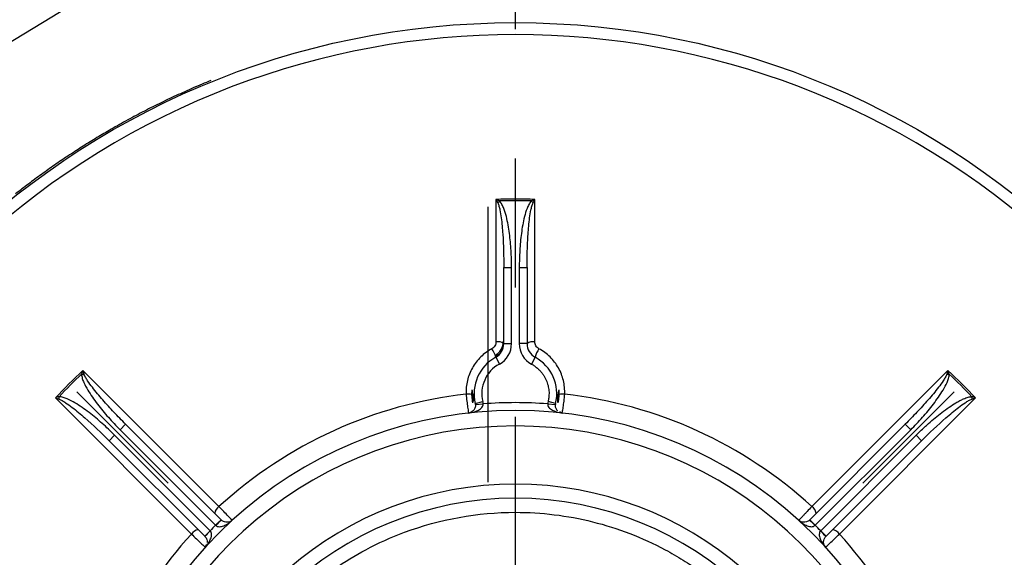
# Model space of a CAD drawing. Header units: inches. Extents: x 1.3 to 88, y 0 to 57.3.
# Tile 28 of 31: x 69.2 to 73, y 27.9 to 29.9. Entities that reach past the tile are written whole.
import ezdxf

# ---------------------------------------------------------------- set-up
doc = ezdxf.new("R2010")
doc.units = ezdxf.units.IN
doc.header["$LTSCALE"] = 2
doc.header["$MEASUREMENT"] = 0
doc.linetypes.add('SLD-Center', pattern=[1.45, 0.7, -0.25, 0.25, -0.25])
doc.linetypes.add('SLD-Solid', pattern=[0])
doc.layers.add('CENTER', color=40, linetype='SLD-Center')
doc.layers.add('DIMENSIONS', color=140, linetype='SLD-Solid', lineweight=25)
doc.styles.add('SLDTEXTSTYLE0', font='GOTHIC.TTF', dxfattribs={"width": 0.913})
doc.dimstyles.new('SLDDIMSTYLE3', dxfattribs={"dimtxt": 0.5, "dimasz": 0.6, "dimexe": 0, "dimexo": 0.0625, "dimgap": 0.125, "dimtad": 0, "dimtih": 1, "dimtoh": 1, "dimrnd": 1e-09, "dimzin": 12, "dimdsep": 46, "dimtxsty": 'SLDTEXTSTYLE0', "dimsah": 1, "dimcen": 0.09, "dimadec": 0, "dimazin": 3, "dimtfac": 1, "dimtofl": 0, "dimtmove": 0, "dimatfit": 3, "dimfxl": 0, "dimfrac": 2, "dimtolj": 1, "dimtzin": 12, "dimarcsym": 0})
doc.dimstyles.new('SLDDIMSTYLE6', dxfattribs={"dimtxt": 0.5, "dimasz": 0.6, "dimexe": 0, "dimexo": 0.0625, "dimgap": 0.125, "dimtad": 0, "dimtih": 1, "dimtoh": 1, "dimrnd": 1e-09, "dimzin": 12, "dimdsep": 46, "dimtxsty": 'SLDTEXTSTYLE0', "dimsah": 1, "dimcen": 0, "dimadec": 0, "dimazin": 3, "dimtfac": 1, "dimtofl": 0, "dimtmove": 0, "dimatfit": 3, "dimfxl": 0, "dimfrac": 2, "dimtolj": 1, "dimtzin": 12, "dimarcsym": 0})
doc.dimstyles.new('SLDDIMSTYLE7', dxfattribs={"dimtxt": 0.5, "dimasz": 0.6, "dimexe": 0, "dimexo": 0.0625, "dimgap": 0.125, "dimtad": 0, "dimtih": 1, "dimtoh": 1, "dimdec": 4, "dimlfac": 2, "dimzin": 4, "dimdsep": 46, "dimtxsty": 'SLDTEXTSTYLE0', "dimsah": 1, "dimcen": 0.09, "dimazin": 1, "dimtfac": 1, "dimtofl": 0, "dimtmove": 0, "dimatfit": 3, "dimfxl": 0, "dimfrac": 2, "dimtolj": 1, "dimtzin": 12, "dimarcsym": 0})
doc.dimstyles.new('SLDDIMSTYLE8', dxfattribs={"dimtxt": 0.5, "dimasz": 0.6, "dimexe": 0, "dimexo": 0.0625, "dimgap": 0.125, "dimtad": 0, "dimtih": 1, "dimtoh": 1, "dimrnd": 1e-09, "dimzin": 12, "dimdsep": 46, "dimtxsty": 'SLDTEXTSTYLE0', "dimsah": 1, "dimcen": 0, "dimadec": 0, "dimazin": 3, "dimtfac": 1, "dimtofl": 0, "dimtmove": 0, "dimatfit": 3, "dimfxl": 0, "dimfrac": 2, "dimtolj": 1, "dimtzin": 12, "dimarcsym": 0})

# ---------------------------------------------------------------- blocks, each defined once
blk = doc.blocks.new('_D_14')
at = {"layer": 'DIMENSIONS'}
for p, q in [((76.5956, 30.6726), (76.4433, 30.6726)), ((76.4433, 30.6726), (76.4433, 29.8788)), ((78.2581, 30.6726), (78.4105, 30.6726)), ((78.4105, 30.6726), (78.4105, 29.8788)), ((74.0972, 28.8465), (75.7284, 29.9521)), ((75.7284, 29.9521), (76.1659, 29.9521)), ((76.4433, 29.8788), (76.5956, 29.8788)), ((78.4105, 29.8788), (78.2581, 29.8788))]:
    blk.add_line(p, q, dxfattribs=at)
blk.add_solid([(74.0972, 28.8465), (74.664, 29.0796), (74.5237, 29.2866)], dxfattribs=at)
at = {"layer": 'DIMENSIONS', "char_height": 0.5, "attachment_point": 1, "style": 'SLDTEXTSTYLE0'}
for s, insert in [('%%c', (76.4033, 31.4128)), ('7.25', (77.1574, 31.4128)), ('184.2', (76.5956, 30.5175)), ('B.C.', (76.78, 29.6222))]:
    blk.add_mtext(s, dxfattribs=dict(at, insert=insert))
blk = doc.blocks.new('_D_15')
at = {"layer": 'DIMENSIONS'}
blk.add_line((71.0962, 31.2625), (71.0962, 33.1931), dxfattribs=at)
for start, end in [(90, 103.02315), (120.77951, 135)]:
    blk.add_arc((71.0962, 26.8125), 6.1306, start, end, dxfattribs=at)
for points in [[(71.0962, 32.9431), (70.4908, 33.0387), (70.503, 32.789)], [(66.7612, 31.1475), (67.2896, 31.458), (67.1216, 31.6432)]]:
    blk.add_solid(points, dxfattribs=at)
at = {"layer": 'DIMENSIONS', "insert": (67.7855, 32.7182), "char_height": 0.5, "attachment_point": 1, "style": 'SLDTEXTSTYLE0'}
blk.add_mtext('45.00°', dxfattribs=at)
blk = doc.blocks.new('_D_16')
at = {"layer": 'DIMENSIONS'}
blk.add_line((71.0962, 31.2625), (71.0962, 33.1931), dxfattribs=at)
for start, end in [(76.97685, 90), (45, 59.22049)]:
    blk.add_arc((71.0962, 26.8125), 6.1306, start, end, dxfattribs=at)
for points in [[(71.0962, 32.9431), (71.6893, 32.789), (71.7015, 33.0387)], [(75.4312, 31.1475), (75.0707, 31.6432), (74.9027, 31.458)]]:
    blk.add_solid(points, dxfattribs=at)
at = {"layer": 'DIMENSIONS', "insert": (72.4777, 32.7182), "char_height": 0.5, "attachment_point": 1, "style": 'SLDTEXTSTYLE0'}
blk.add_mtext('45.00°', dxfattribs=at)
blk = doc.blocks.new('_D_18')
at = {"layer": 'DIMENSIONS'}
for p, q in [((71.1962, 32.7492), (80.8206, 32.7492)), ((80.5706, 32.7492), (80.5706, 28.3676)), ((79.7393, 27.6195), (79.587, 27.6195)), ((79.587, 27.6195), (79.587, 26.8257)), ((81.4018, 27.6195), (81.5542, 27.6195)), ((81.5542, 27.6195), (81.5542, 26.8257)), ((79.587, 26.8257), (79.7393, 26.8257)), ((81.5542, 26.8257), (81.4018, 26.8257)), ((80.5706, 22.3425), (80.5706, 26.7242)), ((75.3962, 22.3425), (80.8206, 22.3425))]:
    blk.add_line(p, q, dxfattribs=at)
for points in [[(80.5706, 32.7492), (80.4456, 32.1492), (80.6956, 32.1492)], [(80.5706, 22.3425), (80.6956, 22.9425), (80.4456, 22.9425)]]:
    blk.add_solid(points, dxfattribs=at)
at = {"layer": 'DIMENSIONS', "char_height": 0.5, "attachment_point": 1, "style": 'SLDTEXTSTYLE0'}
for s, insert in [('10.41', (79.7393, 28.3597)), ('264.3', (79.7393, 27.4644))]:
    blk.add_mtext(s, dxfattribs=dict(at, insert=insert))
blk = doc.blocks.new('_D_21')
at = {"layer": 'DIMENSIONS'}
for p, q in [((65.7087, 27.575), (65.7087, 34.4385)), ((71.0962, 31.2625), (71.0962, 34.4385)), ((67.5712, 34.2621), (67.4188, 34.2621)), ((67.4188, 34.2621), (67.4188, 33.4683)), ((69.2337, 34.2621), (69.386, 34.2621)), ((69.386, 34.2621), (69.386, 33.4683)), ((65.7087, 34.1885), (67.1652, 34.1885)), ((71.0962, 34.1885), (69.6396, 34.1885)), ((67.4188, 33.4683), (67.5712, 33.4683)), ((69.386, 33.4683), (69.2337, 33.4683))]:
    blk.add_line(p, q, dxfattribs=at)
for points in [[(65.7087, 34.1885), (66.3087, 34.0635), (66.3087, 34.3135)], [(71.0962, 34.1885), (70.4962, 34.3135), (70.4962, 34.0635)]]:
    blk.add_solid(points, dxfattribs=at)
at = {"layer": 'DIMENSIONS', "char_height": 0.5, "attachment_point": 1, "style": 'SLDTEXTSTYLE0'}
for s, insert in [('5.39', (67.7559, 35.0023)), ('136.8', (67.5712, 34.107))]:
    blk.add_mtext(s, dxfattribs=dict(at, insert=insert))
blk = doc.blocks.new('_D_22')
at = {"layer": 'DIMENSIONS'}
for p, q in [((64.5307, 28.4125), (64.5307, 36.3507)), ((71.0962, 31.2625), (71.0962, 36.3507)), ((66.9822, 36.1743), (66.8298, 36.1743)), ((66.8298, 36.1743), (66.8298, 35.3806)), ((68.6447, 36.1743), (68.797, 36.1743)), ((68.797, 36.1743), (68.797, 35.3806)), ((64.5307, 36.1007), (66.5762, 36.1007)), ((71.0962, 36.1007), (69.0506, 36.1007)), ((66.8298, 35.3806), (66.9822, 35.3806)), ((68.797, 35.3806), (68.6447, 35.3806))]:
    blk.add_line(p, q, dxfattribs=at)
for points in [[(64.5307, 36.1007), (65.1307, 35.9757), (65.1307, 36.2257)], [(71.0962, 36.1007), (70.4962, 36.2257), (70.4962, 35.9757)]]:
    blk.add_solid(points, dxfattribs=at)
at = {"layer": 'DIMENSIONS', "char_height": 0.5, "attachment_point": 1, "style": 'SLDTEXTSTYLE0'}
for s, insert in [('6.57', (67.1669, 36.9145)), ('166.8', (66.9822, 36.0192))]:
    blk.add_mtext(s, dxfattribs=dict(at, insert=insert))
blk = doc.blocks.new('_D_23')
at = {"layer": 'DIMENSIONS'}
for p, q in [((64.5307, 28.4125), (64.5307, 37.9366)), ((76.0037, 33.0492), (76.0037, 37.9366)), ((69.4359, 37.7602), (69.2836, 37.7602)), ((69.2836, 37.7602), (69.2836, 36.9665)), ((71.0984, 37.7602), (71.2507, 37.7602)), ((71.2507, 37.7602), (71.2507, 36.9665)), ((64.5307, 37.6866), (69.03, 37.6866)), ((76.0037, 37.6866), (71.5043, 37.6866)), ((69.2836, 36.9665), (69.4359, 36.9665)), ((71.2507, 36.9665), (71.0984, 36.9665)), ((76.0037, 31.895), (76.0037, 32.4492)), ((76.0037, 30.2521), (76.0037, 31.295)), ((76.0037, 28.0228), (76.0037, 29.6521)), ((76.0037, 26.9125), (76.0037, 27.4228))]:
    blk.add_line(p, q, dxfattribs=at)
for points in [[(64.5307, 37.6866), (65.1307, 37.5616), (65.1307, 37.8116)], [(76.0037, 37.6866), (75.4037, 37.8116), (75.4037, 37.5616)]]:
    blk.add_solid(points, dxfattribs=at)
at = {"layer": 'DIMENSIONS', "char_height": 0.5, "attachment_point": 1, "style": 'SLDTEXTSTYLE0'}
for s, insert in [('11.47', (69.4359, 38.5005)), ('291.4', (69.4359, 37.6052))]:
    blk.add_mtext(s, dxfattribs=dict(at, insert=insert))
blk = doc.blocks.new('_D_30')
at = {"layer": 'DIMENSIONS'}
for p, q in [((76.5956, 27.7964), (76.4433, 27.7964)), ((76.4433, 27.7964), (76.4433, 27.0026)), ((78.2581, 27.7964), (78.4105, 27.7964)), ((78.4105, 27.7964), (78.4105, 27.0026)), ((74.164, 27.4073), (75.7909, 27.7228)), ((75.7909, 27.7228), (76.2909, 27.7228)), ((76.4433, 27.0026), (76.5956, 27.0026)), ((78.4105, 27.0026), (78.2581, 27.0026))]:
    blk.add_line(p, q, dxfattribs=at)
blk.add_solid([(74.164, 27.4073), (74.7768, 27.3988), (74.7293, 27.6442)], dxfattribs=at)
at = {"layer": 'DIMENSIONS', "char_height": 0.5, "attachment_point": 1, "style": 'SLDTEXTSTYLE0'}
for s, insert in [('%%c', (76.4033, 28.5366)), ('6.25', (77.1574, 28.5366)), ('158.8', (76.5956, 27.6413))]:
    blk.add_mtext(s, dxfattribs=dict(at, insert=insert))
blk = doc.blocks.new('SW_CENTERMARKSYMBOL_5')
at = {"layer": 'CENTER', "color": 0}
blk.add_line((0, 0.2), (0, 4.35), dxfattribs=at)

msp = doc.modelspace()

# ---------------------------------------------------------------- linework, layer by layer
for p, q in [((71.020944, 29.253975), (71.020882, 28.702622)), ((71.171425, 28.702622), (71.171363, 29.253975)), ((71.027783, 29.240889), (71.034413, 29.247534)), ((71.157894, 29.247534), (71.164524, 29.240889)), ((71.051154, 28.695811), (71.051154, 28.989883)), ((71.051154, 28.989883), (71.081154, 28.989883)), ((71.081154, 28.695811), (71.081154, 28.989883)), ((71.111154, 28.989883), (71.111154, 28.695811)), ((71.111154, 28.989883), (71.141154, 28.989883)), ((71.141154, 28.989883), (71.141154, 28.695811)), ((71.051154, 28.695811), (71.081154, 28.695811)), ((71.141154, 28.695811), (71.111154, 28.695811)), ((71.01979, 28.643085), (71.034108, 28.616723)), ((71.035037, 28.654893), (71.020381, 28.648163)), ((71.172517, 28.643085), (71.158199, 28.616723)), ((69.41797, 28.577982), (69.427357, 28.577971)), ((69.949466, 28.065666), (69.42294, 28.592061)), ((72.769367, 28.592061), (72.242842, 28.065666)), ((72.76495, 28.577971), (72.774337, 28.577982)), ((69.330668, 28.481281), (69.330657, 28.490668)), ((72.861651, 28.490668), (72.86164, 28.481281)), ((69.316577, 28.485698), (69.842972, 27.959173)), ((70.940771, 28.464322), (70.969906, 28.471477)), ((70.941506, 28.45997), (70.971375, 28.462774)), ((71.220933, 28.462774), (71.250801, 28.45997)), ((71.251536, 28.464322), (71.222402, 28.471477)), ((72.349335, 27.959173), (72.87573, 28.485698)), ((71.277325, 28.427354), (71.268004, 28.431727)), ((69.567107, 28.362744), (69.588321, 28.383957)), ((69.588321, 28.383957), (69.95776, 28.014518)), ((72.234547, 28.014518), (72.603987, 28.383957)), ((72.603987, 28.383957), (72.6252, 28.362744)), ((69.524681, 28.320318), (69.545894, 28.341531)), ((69.915333, 27.972092), (69.545894, 28.341531)), ((69.567107, 28.362744), (69.936547, 27.993305)), ((72.6252, 28.362744), (72.255761, 27.993305)), ((72.276974, 27.972092), (72.646413, 28.341531)), ((72.646413, 28.341531), (72.667626, 28.320318)), ((69.89412, 27.950878), (69.524681, 28.320318)), ((72.667626, 28.320318), (72.298187, 27.950878)), ((69.936547, 27.993305), (69.95776, 28.014518)), ((69.958914, 28.013364), (69.95776, 28.014518)), ((72.234547, 28.014518), (72.233393, 28.013364)), ((72.234547, 28.014518), (72.255761, 27.993305)), ((69.89412, 27.950878), (69.915333, 27.972092)), ((72.276974, 27.972092), (72.298187, 27.950878)), ((69.89412, 27.950878), (69.895274, 27.949724)), ((72.297033, 27.949724), (72.298187, 27.950878)), ((69.900215, 27.917744), (69.896214, 27.908281))]:
    msp.add_line(p, q)
at = {"flags": 128}
for points in [[(70.936328, 28.495021), (70.936221, 28.495523), (70.935949, 28.496014), (70.935513, 28.496492), (70.934915, 28.496954), (70.934159, 28.497398), (70.933248, 28.49782), (70.932189, 28.49822), (70.930986, 28.498594)], [(71.261321, 28.498594), (71.260118, 28.49822), (71.259059, 28.49782), (71.258149, 28.497398), (71.257392, 28.496954), (71.256795, 28.496492), (71.256358, 28.496014), (71.256086, 28.495523), (71.255979, 28.495021)]]:
    msp.add_lwpolyline(points, dxfattribs=at)
for radius in [4.405, 4.25, 3.125]:
    msp.add_circle((71.096154, 26.812485), radius)
for centre, radius, start, end in [((71.096154, 26.812485), 3.078634, 47.477894, 132.522106), ((71.096154, 26.812485), 2.442649, 88.235567, 91.764433), ((71.096154, 26.812485), 2.435832, 88.547588, 91.452412), ((70.991154, 28.695811), 0.06, 298.507431, 0), ((71.028117, 28.664102), 0.039194, 54.000899, 100.636687), ((70.991154, 28.695811), 0.09, 298.507431, 0), ((71.201154, 28.695811), 0.09, 180, 241.492569), ((71.16419, 28.664102), 0.039194, 79.363313, 125.999101), ((71.201154, 28.695811), 0.06, 180, 241.492569), ((71.096154, 28.502485), 0.16, 118.507431, 193.798972), ((70.924778, 28.620943), 0.097558, 13.118531, 34.540257), ((71.267529, 28.620943), 0.097558, 145.459743, 166.881469), ((71.096154, 28.502485), 0.16, 346.201028, 61.492569), ((71.096154, 28.502485), 0.13, 118.507431, 193.798972), ((71.096154, 26.812485), 2.442649, 133.235567, 136.764433), ((71.096154, 26.812485), 2.435832, 133.547588, 136.452412), ((71.096154, 26.812485), 2.442649, 43.235567, 46.764433), ((71.096154, 26.812485), 2.435832, 43.547588, 46.452412), ((71.096154, 26.812485), 1.698634, 96.441175, 132.459186), ((70.911899, 28.397382), 0.103206, 81.688071, 93.501589), ((71.096154, 28.502485), 0.169361, 174.830883, 192.305352), ((71.096154, 28.502485), 0.169361, 347.69714, 5.169117), ((71.280408, 28.397382), 0.103206, 86.498411, 98.311929), ((71.096154, 26.812485), 1.698634, 47.540814, 83.558825), ((70.911637, 28.457167), 0.03, 5.362577, 13.798972), ((70.911637, 28.457167), 0.06, 5.362577, 13.798972), ((71.096154, 26.812485), 1.655, 85.676074, 94.323926), ((71.28067, 28.457167), 0.03, 166.201028, 174.637423), ((71.096154, 26.812485), 1.625, 10.110584, 169.889416), ((71.096154, 26.812485), 1.565, 10.306495, 169.693505), ((71.096154, 26.812485), 1.34, 8.236994, 171.763006), ((71.096154, 26.812485), 1.285456, 2.77552, 177.22448), ((69.971612, 28.033268), 0.039244, 124.356296, 170.976364), ((72.220695, 28.033268), 0.039244, 9.023638, 55.643705), ((70.13775, 27.802706), 0.276331, 130.32932, 136.553488), ((72.054557, 27.802706), 0.276331, 43.446512, 49.67068), ((71.096154, 26.812485), 1.698634, 137.540814, 170.47357), ((69.87537, 27.937026), 0.039244, 99.023638, 145.643705), ((70.105932, 27.770888), 0.276331, 133.446512, 139.67068), ((71.096154, 26.812485), 1.655, 134.480696, 135.519304), ((71.096154, 26.812485), 1.655, 44.480696, 45.519304), ((72.086372, 27.770885), 0.276335, 40.329376, 46.553452), ((72.316937, 27.937026), 0.039244, 34.356296, 80.976364), ((71.096154, 26.812485), 1.698634, 9.52643, 42.459186)]:
    msp.add_arc(centre, radius, start, end)
for points, knots in [([(69.917568, 29.713191), (69.906302, 29.708569), (69.883777, 29.699329), (69.850207, 29.684976), (69.816812, 29.670269), (69.783607, 29.655171), (69.750588, 29.639694), (69.717756, 29.623833), (69.685111, 29.60759), (69.652653, 29.590965), (69.620381, 29.573957), (69.588296, 29.556566), (69.556399, 29.538794), (69.517154, 29.516326), (69.470804, 29.488811), (69.417656, 29.455808), (69.36521, 29.421767), (69.31346, 29.386694), (69.262426, 29.350566), (69.212038, 29.313471), (69.179071, 29.287892), (69.162579, 29.275095)], [0, 0, 0, 0, 0.04171506, 0.08340248, 0.12506793, 0.16671706, 0.20835553, 0.24998901, 0.29162318, 0.33326371, 0.37491626, 0.4165865, 0.45828009, 0.50000266, 0.57149622, 0.6429204, 0.71430374, 0.7856748, 0.85706216, 0.92849439, 1, 1, 1, 1]), ([(71.027783, 29.240889), (71.029806, 29.236958), (71.031288, 29.232437), (71.033947, 29.223004), (71.035085, 29.218046), (71.038154, 29.202905), (71.039728, 29.192594), (71.04382, 29.161373), (71.04568, 29.140143), (71.050006, 29.075989), (71.051154, 29.033006), (71.051154, 28.989883)], [0, 0, 0, 0, 0.0625, 0.0625, 0.125, 0.125, 0.25, 0.25, 0.5, 0.5, 1, 1, 1, 1]), ([(71.081154, 28.989883), (71.081154, 29.012015), (71.080533, 29.034109), (71.077937, 29.07821), (71.075974, 29.100219), (71.070206, 29.144121), (71.066486, 29.165912), (71.058303, 29.197961), (71.055155, 29.208544), (71.049016, 29.224087), (71.04674, 29.229176), (71.041422, 29.238858), (71.038437, 29.24352), (71.034413, 29.247534)], [0, 0, 0, 0, 0.25, 0.25, 0.5, 0.5, 0.75, 0.75, 0.875, 0.875, 0.9375, 0.9375, 1, 1, 1, 1]), ([(71.157894, 29.247534), (71.153868, 29.243518), (71.150857, 29.238821), (71.145491, 29.229025), (71.143196, 29.223864), (71.13709, 29.208346), (71.133954, 29.197784), (71.125804, 29.165807), (71.122097, 29.144089), (71.11634, 29.10027), (71.11437, 29.078209), (71.111774, 29.0341), (71.111154, 29.012008), (71.111154, 28.989883)], [0, 0, 0, 0, 0.0625, 0.0625, 0.125, 0.125, 0.25, 0.25, 0.5, 0.5, 0.75, 0.75, 1, 1, 1, 1]), ([(71.141154, 28.989883), (71.141154, 29.011437), (71.141464, 29.032959), (71.142762, 29.075931), (71.143747, 29.097423), (71.146625, 29.140112), (71.148479, 29.16127), (71.152554, 29.192422), (71.154122, 29.202712), (71.157175, 29.217829), (71.158322, 29.222858), (71.161005, 29.2324), (71.162501, 29.236957), (71.164524, 29.240889)], [0, 0, 0, 0, 0.25, 0.25, 0.5, 0.5, 0.75, 0.75, 0.875, 0.875, 0.9375, 0.9375, 1, 1, 1, 1]), ([(71.020882, 28.702622), (71.020882, 28.697309), (71.019418, 28.691953), (71.015327, 28.685058), (71.013618, 28.682899), (71.009737, 28.679167), (71.007562, 28.677568), (71.005139, 28.676257)], [0, 0, 0, 0, 0.5, 0.5, 0.75, 0.75, 1, 1, 1, 1]), ([(71.017369, 28.650545), (71.018771, 28.651334), (71.021714, 28.652992), (71.026043, 28.656074), (71.030817, 28.660137), (71.035907, 28.665582), (71.040559, 28.672177), (71.044451, 28.679693), (71.046998, 28.686947), (71.048794, 28.695041), (71.049032, 28.700349), (71.049173, 28.703495)], [0, 0, 0, 0, 0.074425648, 0.156201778, 0.245435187, 0.364143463, 0.500059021, 0.617540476, 0.75468201, 0.85460908, 1, 1, 1, 1]), ([(71.187168, 28.676257), (71.182379, 28.678849), (71.178344, 28.68276), (71.172891, 28.69195), (71.171426, 28.697231), (71.171425, 28.702622)], [0, 0, 0, 0, 0.5, 0.5, 1, 1, 1, 1]), ([(71.005139, 28.676257), (70.989169, 28.667613), (70.97484, 28.656969), (70.95572, 28.63814), (70.949741, 28.631353), (70.938958, 28.617228), (70.934099, 28.609843), (70.925432, 28.594439), (70.921603, 28.586362), (70.915149, 28.569833), (70.912534, 28.561433), (70.906462, 28.535844), (70.904772, 28.51814), (70.905596, 28.500396)], [0, 0, 0, 0, 0.25, 0.25, 0.375, 0.375, 0.5, 0.5, 0.625, 0.625, 0.75, 0.75, 1, 1, 1, 1]), ([(71.286712, 28.500396), (71.287535, 28.51814), (71.285845, 28.535844), (71.279773, 28.561433), (71.277158, 28.569833), (71.270704, 28.586362), (71.266875, 28.594439), (71.258208, 28.609843), (71.253349, 28.617228), (71.242566, 28.631353), (71.236588, 28.63814), (71.217467, 28.656969), (71.203138, 28.667613), (71.187168, 28.676257)], [0, 0, 0, 0, 0.25, 0.25, 0.375, 0.375, 0.5, 0.5, 0.625, 0.625, 0.75, 0.75, 1, 1, 1, 1]), ([(71.158199, 28.616723), (71.160209, 28.615591), (71.16423, 28.613326), (71.170021, 28.609529), (71.175615, 28.605452), (71.18098, 28.601076), (71.186106, 28.596423), (71.191926, 28.590545), (71.198216, 28.583255), (71.204671, 28.574371), (71.210355, 28.56497), (71.215193, 28.555094), (71.219221, 28.544878), (71.223407, 28.530853), (71.226293, 28.513131), (71.226301, 28.495381), (71.224774, 28.482953), (71.223504, 28.476145), (71.222706, 28.472766), (71.222402, 28.471477)], [0, 0, 0, 0, 0.0405231, 0.08104619, 0.12156929, 0.16209238, 0.20261548, 0.24313857, 0.30734882, 0.37156194, 0.4358401, 0.50011372, 0.56454272, 0.62853948, 0.75697173, 0.8784017, 0.93899202, 0.97674978, 1, 1, 1, 1]), ([(69.41797, 28.577982), (69.417964, 28.572295), (69.419156, 28.566844), (69.422288, 28.556124), (69.424315, 28.550851), (69.43097, 28.535561), (69.436221, 28.525875), (69.453069, 28.497501), (69.465805, 28.479523), (69.492719, 28.444467), (69.506925, 28.427475), (69.53628, 28.394449), (69.551462, 28.378389), (69.567107, 28.362744)], [0, 0, 0, 0, 0.0625, 0.0625, 0.125, 0.125, 0.25, 0.25, 0.5, 0.5, 0.75, 0.75, 1, 1, 1, 1]), ([(69.588321, 28.383957), (69.573079, 28.399199), (69.55808, 28.414637), (69.528612, 28.44594), (69.514111, 28.461834), (69.485961, 28.494055), (69.472311, 28.510326), (69.453165, 28.535235), (69.446997, 28.54362), (69.438467, 28.556469), (69.435722, 28.560836), (69.430872, 28.56948), (69.428708, 28.57376), (69.427357, 28.577971)], [0, 0, 0, 0, 0.25, 0.25, 0.5, 0.5, 0.75, 0.75, 0.875, 0.875, 0.9375, 0.9375, 1, 1, 1, 1]), ([(72.76495, 28.577971), (72.7636, 28.57376), (72.761435, 28.56948), (72.756585, 28.560836), (72.753841, 28.556469), (72.74531, 28.54362), (72.739142, 28.535235), (72.719996, 28.510326), (72.706346, 28.494055), (72.678196, 28.461834), (72.663695, 28.44594), (72.634227, 28.414637), (72.619228, 28.399199), (72.603987, 28.383957)], [0, 0, 0, 0, 0.0625, 0.0625, 0.125, 0.125, 0.25, 0.25, 0.5, 0.5, 0.75, 0.75, 1, 1, 1, 1]), ([(72.6252, 28.362744), (72.640845, 28.378389), (72.656027, 28.394449), (72.685382, 28.427475), (72.699588, 28.444467), (72.726502, 28.479523), (72.739238, 28.497501), (72.756086, 28.525875), (72.761337, 28.535561), (72.767992, 28.550851), (72.770019, 28.556124), (72.773151, 28.566844), (72.774343, 28.572295), (72.774337, 28.577982)], [0, 0, 0, 0, 0.25, 0.25, 0.5, 0.5, 0.75, 0.75, 0.875, 0.875, 0.9375, 0.9375, 1, 1, 1, 1]), ([(69.545894, 28.341531), (69.530244, 28.357181), (69.514182, 28.372364), (69.481162, 28.401714), (69.464211, 28.415888), (69.42909, 28.442853), (69.411051, 28.455631), (69.382603, 28.472507), (69.372893, 28.477764), (69.357562, 28.484413), (69.352354, 28.486403), (69.341747, 28.489489), (69.33634, 28.490674), (69.330657, 28.490668)], [0, 0, 0, 0, 0.25, 0.25, 0.5, 0.5, 0.75, 0.75, 0.875, 0.875, 0.9375, 0.9375, 1, 1, 1, 1]), ([(70.905596, 28.500396), (70.906303, 28.491506), (70.907183, 28.482505), (70.908709, 28.469297), (70.909233, 28.46509), (70.910294, 28.457071), (70.910836, 28.453223), (70.912371, 28.442805), (70.913308, 28.437105), (70.914612, 28.429403), (70.914982, 28.427354), (70.914982, 28.427354)], [0, 0, 0, 0, 0.25, 0.25, 0.375, 0.375, 0.5, 0.5, 0.75, 0.75, 1, 1, 1, 1]), ([(70.930986, 28.498594), (70.932067, 28.49324), (70.932588, 28.487875), (70.932681, 28.477126), (70.932239, 28.471625), (70.930684, 28.46639)], [0, 0, 0, 0, 0.5, 0.5, 1, 1, 1, 1]), ([(71.261625, 28.466397), (71.260082, 28.4716), (71.259624, 28.477044), (71.259725, 28.487878), (71.260243, 28.493258), (71.261321, 28.498594)], [0, 0, 0, 0, 0.5, 0.5, 1, 1, 1, 1]), ([(71.277325, 28.427354), (71.277325, 28.427354), (71.27769, 28.429372), (71.27868, 28.435219), (71.279075, 28.437596), (71.27996, 28.44313), (71.280457, 28.446338), (71.281994, 28.456774), (71.283108, 28.465047), (71.285116, 28.482439), (71.28602, 28.491698), (71.286712, 28.500396)], [0, 0, 0, 0, 0.25, 0.25, 0.375, 0.375, 0.5, 0.5, 0.75, 0.75, 1, 1, 1, 1]), ([(72.646413, 28.341531), (72.651704, 28.346764), (72.662232, 28.357178), (72.678324, 28.372336), (72.697576, 28.38981), (72.719859, 28.408995), (72.746251, 28.430126), (72.772748, 28.449563), (72.796215, 28.464778), (72.814908, 28.475302), (72.827885, 28.481587), (72.838555, 28.485889), (72.847019, 28.488566), (72.854611, 28.490305), (72.859419, 28.490553), (72.861651, 28.490668)], [0, 0, 0, 0, 0.08412713, 0.16741661, 0.24990039, 0.37804824, 0.49977651, 0.63204003, 0.74941428, 0.81571798, 0.87444494, 0.91230049, 0.94566298, 0.97477454, 1, 1, 1, 1]), ([(69.330668, 28.481281), (69.334877, 28.479931), (69.339122, 28.477782), (69.347672, 28.472993), (69.351982, 28.470291), (69.36486, 28.461755), (69.373263, 28.455577), (69.398233, 28.436394), (69.41456, 28.422698), (69.462983, 28.380392), (69.494188, 28.35081), (69.524681, 28.320318)], [0, 0, 0, 0, 0.0625, 0.0625, 0.125, 0.125, 0.25, 0.25, 0.5, 0.5, 1, 1, 1, 1]), ([(70.914982, 28.427354), (70.928471, 28.428867), (70.941717, 28.432356), (70.95828, 28.44123), (70.963162, 28.444805), (70.970054, 28.453208), (70.97191, 28.457998), (70.971375, 28.462774)], [0, 0, 0, 0, 0.5, 0.5, 0.75, 0.75, 1, 1, 1, 1]), ([(70.941506, 28.45997), (70.941955, 28.455188), (70.941203, 28.45048), (70.938096, 28.442377), (70.935816, 28.439015), (70.92798, 28.43091), (70.921602, 28.428096), (70.914982, 28.427354)], [0, 0, 0, 0, 0.25, 0.25, 0.5, 0.5, 1, 1, 1, 1]), ([(71.220933, 28.462774), (71.220397, 28.457998), (71.222253, 28.453208), (71.229145, 28.444805), (71.234027, 28.44123), (71.25059, 28.432356), (71.263836, 28.428867), (71.277325, 28.427354)], [0, 0, 0, 0, 0.25, 0.25, 0.5, 0.5, 1, 1, 1, 1]), ([(71.259879, 28.435538), (71.257346, 28.437979), (71.255074, 28.441009), (71.251713, 28.448346), (71.250668, 28.452691), (71.250669, 28.457167)], [0, 0, 0, 0, 0.5, 0.5, 1, 1, 1, 1]), ([(72.667626, 28.320318), (72.698119, 28.35081), (72.729324, 28.380392), (72.777747, 28.422698), (72.794074, 28.436394), (72.819044, 28.455577), (72.827448, 28.461755), (72.840325, 28.470291), (72.844635, 28.472993), (72.853185, 28.477782), (72.85743, 28.479931), (72.86164, 28.481281)], [0, 0, 0, 0, 0.5, 0.5, 0.75, 0.75, 0.875, 0.875, 0.9375, 0.9375, 1, 1, 1, 1]), ([(69.865241, 26.812485), (69.865281, 26.820028), (69.865361, 26.835116), (69.866008, 26.857739), (69.867042, 26.880348), (69.868499, 26.902933), (69.870369, 26.925488), (69.872654, 26.948004), (69.875352, 26.970475), (69.878463, 26.992893), (69.881986, 27.015249), (69.885919, 27.037537), (69.890261, 27.059749), (69.89501, 27.081877), (69.900166, 27.103914), (69.905726, 27.125853), (69.911688, 27.147685), (69.918051, 27.169405), (69.924812, 27.191003), (69.931969, 27.212474), (69.93952, 27.23381), (69.947461, 27.255003), (69.955791, 27.276047), (69.964506, 27.296934), (69.973604, 27.317657), (69.983081, 27.338209), (69.992934, 27.358584), (70.003161, 27.378774), (70.013756, 27.398772), (70.024718, 27.418573), (70.036042, 27.438168), (70.047724, 27.457553), (70.059761, 27.476719), (70.072148, 27.49566), (70.084881, 27.514371), (70.097956, 27.532844), (70.119646, 27.562325), (70.151051, 27.601989), (70.184246, 27.639702), (70.213781, 27.670953), (70.244159, 27.701444), (70.287766, 27.741547), (70.340442, 27.784967), (70.415769, 27.840167), (70.522602, 27.905125), (70.748023, 28.00685), (71.001099, 28.052433), (71.246889, 28.03722), (71.395453, 28.009641), (71.539465, 27.964106), (71.655426, 27.911084), (71.745234, 27.859396), (71.811867, 27.815038), (71.874645, 27.767029), (71.941974, 27.708426), (72.011883, 27.637551), (72.07293, 27.563292), (72.120002, 27.496878), (72.166851, 27.42251), (72.211173, 27.337789), (72.244946, 27.256324), (72.264776, 27.200004), (72.278706, 27.155227), (72.298666, 27.081131), (72.312778, 27.00682), (72.321166, 26.935214), (72.324552, 26.894379), (72.326673, 26.853454), (72.326935, 26.826141), (72.327066, 26.812485)], [0, 0, 0, 0, 0.0058572, 0.0117144, 0.01757159, 0.02342879, 0.02928599, 0.03514319, 0.04100039, 0.04685759, 0.05271478, 0.05857198, 0.06442918, 0.07028638, 0.07614358, 0.08200077, 0.08785797, 0.09371517, 0.09957237, 0.10542957, 0.11128677, 0.11714396, 0.12300116, 0.12885836, 0.13471556, 0.14057276, 0.14642995, 0.15228715, 0.15814435, 0.16400155, 0.16985875, 0.17571595, 0.18157314, 0.18743034, 0.19328754, 0.19914474, 0.20500194, 0.22170451, 0.23840706, 0.24399157, 0.25508988, 0.27181884, 0.28996987, 0.30806328, 0.34429828, 0.38679904, 0.49975544, 0.53875339, 0.57775139, 0.61674939, 0.65574734, 0.67648445, 0.69715727, 0.71785383, 0.73780347, 0.76642232, 0.79504105, 0.81233828, 0.82959889, 0.86325832, 0.88641964, 0.89801482, 0.90960985, 0.92282015, 0.95758773, 0.9681908, 0.97879387, 0.98939694, 1, 1, 1, 1]), ([(70.000357, 28.012424), (70.000357, 28.012424), (69.998948, 28.0139), (69.994846, 28.018195), (69.993188, 28.019931), (69.989313, 28.023988), (69.987067, 28.026339), (69.979782, 28.033963), (69.974014, 28.039998), (69.961922, 28.052644), (69.955502, 28.059357), (69.949466, 28.065666)], [0, 0, 0, 0, 0.25, 0.25, 0.375, 0.375, 0.5, 0.5, 0.75, 0.75, 1, 1, 1, 1]), ([(72.242842, 28.065666), (72.236674, 28.05922), (72.230431, 28.052693), (72.22125, 28.04309), (72.218323, 28.040029), (72.212734, 28.034181), (72.210049, 28.031371), (72.20277, 28.023754), (72.198777, 28.019573), (72.193384, 28.013926), (72.19195, 28.012424), (72.19195, 28.012424)], [0, 0, 0, 0, 0.25, 0.25, 0.375, 0.375, 0.5, 0.5, 0.75, 0.75, 1, 1, 1, 1]), ([(69.937129, 27.992733), (69.940506, 27.989417), (69.945367, 27.987871), (69.956151, 27.98778), (69.961952, 27.989144), (69.973547, 27.993608), (69.979166, 27.99662), (69.990139, 28.003786), (69.995437, 28.007931), (70.000357, 28.012424)], [0, 0, 0, 0, 0.25, 0.25, 0.5, 0.5, 0.75, 0.75, 1, 1, 1, 1]), ([(70.000357, 28.012424), (69.997942, 28.010219), (69.995152, 28.008393), (69.988974, 28.005714), (69.985625, 28.004853), (69.978228, 28.004409), (69.974287, 28.004846), (69.966269, 28.007633), (69.96226, 28.010017), (69.958914, 28.013364)], [0, 0, 0, 0, 0.25, 0.25, 0.5, 0.5, 0.75, 0.75, 1, 1, 1, 1]), ([(72.233393, 28.013364), (72.230047, 28.010017), (72.226038, 28.007633), (72.21802, 28.004846), (72.214079, 28.004409), (72.206682, 28.004853), (72.203334, 28.005714), (72.197155, 28.008393), (72.194365, 28.010219), (72.19195, 28.012424)], [0, 0, 0, 0, 0.25, 0.25, 0.5, 0.5, 0.75, 0.75, 1, 1, 1, 1]), ([(72.19195, 28.012424), (72.19687, 28.007931), (72.202168, 28.003786), (72.213141, 27.99662), (72.21876, 27.993608), (72.230356, 27.989144), (72.236156, 27.98778), (72.24694, 27.987871), (72.251801, 27.989417), (72.255178, 27.992733)], [0, 0, 0, 0, 0.25, 0.25, 0.5, 0.5, 0.75, 0.75, 1, 1, 1, 1]), ([(69.842972, 27.959173), (69.849418, 27.953005), (69.855945, 27.946762), (69.865548, 27.937581), (69.868609, 27.934654), (69.874457, 27.929065), (69.877267, 27.92638), (69.884884, 27.919101), (69.889065, 27.915108), (69.894712, 27.909715), (69.896214, 27.908281), (69.896214, 27.908281)], [0, 0, 0, 0, 0.25, 0.25, 0.375, 0.375, 0.5, 0.5, 0.75, 0.75, 1, 1, 1, 1]), ([(69.896214, 27.908281), (69.900707, 27.913201), (69.904852, 27.918499), (69.912018, 27.929472), (69.91503, 27.935091), (69.919494, 27.946687), (69.920858, 27.952487), (69.920767, 27.963271), (69.919222, 27.968132), (69.915905, 27.971509)], [0, 0, 0, 0, 0.25, 0.25, 0.5, 0.5, 0.75, 0.75, 1, 1, 1, 1]), ([(72.276402, 27.971509), (72.273086, 27.968132), (72.27154, 27.963271), (72.271449, 27.952487), (72.272813, 27.946687), (72.277277, 27.935091), (72.280289, 27.929472), (72.287455, 27.918499), (72.2916, 27.913201), (72.296093, 27.908281)], [0, 0, 0, 0, 0.25, 0.25, 0.5, 0.5, 0.75, 0.75, 1, 1, 1, 1]), ([(72.296093, 27.908281), (72.296093, 27.908281), (72.297569, 27.90969), (72.301864, 27.913792), (72.3036, 27.91545), (72.307657, 27.919325), (72.310008, 27.921571), (72.317632, 27.928857), (72.323667, 27.934624), (72.336313, 27.946716), (72.343026, 27.953136), (72.349335, 27.959173)], [0, 0, 0, 0, 0.25, 0.25, 0.375, 0.375, 0.5, 0.5, 0.75, 0.75, 1, 1, 1, 1]), ([(69.895274, 27.949724), (69.898621, 27.946378), (69.901005, 27.942369), (69.903792, 27.934351), (69.904229, 27.93041), (69.904007, 27.926712)], [0, 0, 0, 0, 0.5, 0.5, 1, 1, 1, 1]), ([(72.288246, 27.928511), (72.288245, 27.931967), (72.288838, 27.935641), (72.29169, 27.943014), (72.293956, 27.946647), (72.297033, 27.949724)], [0, 0, 0, 0, 0.5, 0.5, 1, 1, 1, 1]), ([(72.290727, 27.916565), (72.290357, 27.917452), (72.289436, 27.91966), (72.289008, 27.922238), (72.288753, 27.923781)], [0, 0, 0, 0, 0.40194473, 1, 1, 1, 1])]:
    msp.add_open_spline(points, degree=3, knots=knots)
for points in [[(71.020944, 29.253975), (71.02324, 29.249651), (71.025521, 29.245287), (71.027784, 29.240889)], [(71.034413, 29.247534), (71.029947, 29.249735), (71.025455, 29.251883), (71.020944, 29.253975)], [(71.171363, 29.253975), (71.166871, 29.251864), (71.162379, 29.249717), (71.157894, 29.247534)], [(71.164524, 29.240889), (71.166786, 29.245287), (71.169067, 29.249651), (71.171363, 29.253975)], [(69.42294, 28.592061), (69.421256, 28.587391), (69.419598, 28.582696), (69.41797, 28.577982)], [(69.427357, 28.577971), (69.425847, 28.58268), (69.424375, 28.587379), (69.42294, 28.592061)], [(72.769367, 28.592061), (72.767932, 28.587379), (72.76646, 28.58268), (72.76495, 28.577971)], [(72.774337, 28.577982), (72.772735, 28.582696), (72.771077, 28.587391), (72.769367, 28.592061)], [(69.330657, 28.490668), (69.325942, 28.489066), (69.321247, 28.487408), (69.316577, 28.485698)], [(70.927481, 28.517743), (70.928574, 28.511346), (70.929702, 28.504956), (70.930986, 28.498594)], [(71.261321, 28.498594), (71.262605, 28.504956), (71.263734, 28.511346), (71.264826, 28.517743)], [(72.87573, 28.485698), (72.87106, 28.487382), (72.866365, 28.48904), (72.861651, 28.490668)], [(69.316577, 28.485698), (69.321259, 28.484263), (69.325958, 28.482791), (69.330668, 28.481281)], [(71.222402, 28.471477), (71.2217, 28.46862), (71.221207, 28.465703), (71.220933, 28.462774)], [(71.250669, 28.457167), (71.250669, 28.458094), (71.250713, 28.459028), (71.250801, 28.45997)], [(72.86164, 28.481281), (72.866349, 28.482791), (72.871048, 28.484263), (72.87573, 28.485698)], [(69.915905, 27.971509), (69.915715, 27.971703), (69.915524, 27.971897), (69.915333, 27.972092)], [(69.936547, 27.993305), (69.936741, 27.993114), (69.936935, 27.992924), (69.937129, 27.992733)], [(72.255178, 27.992733), (72.255372, 27.992924), (72.255566, 27.993114), (72.255761, 27.993305)], [(72.276974, 27.972092), (72.276783, 27.971897), (72.276593, 27.971703), (72.276402, 27.971509)], [(72.296093, 27.908281), (72.291328, 27.913499), (72.288247, 27.920389), (72.288246, 27.928511)]]:
    msp.add_open_spline(points, degree=3)
at = {"layer": 'CENTER'}
for p, q in [((71.096154, 26.812485), (66.654488, 31.25415)), ((71.096154, 26.812485), (75.537819, 31.25415)), ((70.989194, 29.22535), (70.989194, 28.159784))]:
    msp.add_line(p, q, dxfattribs=at)
msp.add_circle((71.096154, 26.812485), 3.625351, dxfattribs=at)

# ---------------------------------------------------------------- block references
msp.add_blockref('SW_CENTERMARKSYMBOL_5', (71.096154, 26.812485), dxfattribs=at)

# ---------------------------------------------------------------- dimensions: what is measured, and where the dimension line sits
at = {"layer": 'DIMENSIONS'}
for base, p1, p2, picture, middle in [((64.530654, 37.686637), (76.003654, 26.812485), (64.530654, 28.312485), '_D_23', (70.267154, 37.686637)), ((71.096154, 36.10069), (64.530654, 28.312485), (71.096154, 31.162485), '_D_22', (67.813404, 36.10069)), ((65.708654, 34.188474), (71.096154, 31.162485), (65.708654, 27.474985), '_D_21', (68.402404, 34.188474))]:
    dim = msp.add_linear_dim(base=base, p1=p1, p2=p2, dimstyle='SLDDIMSTYLE3', dxfattribs=at)
    dim.commit()
    dim.dimension.update_dxf_attribs({"geometry": picture, "text_midpoint": middle, "dimtype": 160})
for base, line1, line2, picture, middle in [((70.400917, 32.903554), ((71.096154, 31.162485), (71.096154, 22.462485)), ((71.096154, 26.812485), (66.654488, 31.25415)), '_D_15', (68.750067, 32.476438)), ((74.861237, 31.650732), ((71.096154, 26.812485), (75.537819, 31.25415)), ((71.096154, 31.162485), (71.096154, 22.462485)), '_D_16', (73.44224, 32.476438))]:
    dim = msp.add_angular_dim_2l(base=base, line1=line1, line2=line2, dimstyle='SLDDIMSTYLE7', dxfattribs=at)
    dim.commit()
    dim.dimension.update_dxf_attribs({"geometry": picture, "text_midpoint": middle, "dimtype": 162})
dim = msp.add_linear_dim(base=(80.570583, 22.342485), p1=(71.096154, 32.749232), p2=(75.296154, 22.342485), angle=90, dimstyle='SLDDIMSTYLE3', dxfattribs=at)
dim.commit()
dim.dimension.update_dxf_attribs({"geometry": '_D_18', "text_midpoint": (80.570583, 27.545858), "dimtype": 160})
dim = msp.add_diameter_dim_2p(p1=(68.095143, 24.778496), p2=(74.097164, 28.846473), text='<>\\PB.C.', dimstyle='SLDDIMSTYLE6', dxfattribs=at)
dim.commit()
dim.dimension.update_dxf_attribs({"geometry": '_D_14', "text_midpoint": (77.426872, 30.202096), "dimtype": 163})
dim = msp.add_diameter_dim_2p(p1=(68.028289, 26.217647), p2=(74.164018, 27.407322), dimstyle='SLDDIMSTYLE8', dxfattribs=at)
dim.commit()
dim.dimension.update_dxf_attribs({"geometry": '_D_30', "text_midpoint": (77.426872, 27.72277), "dimtype": 163})

doc.saveas('drawing.dxf')
